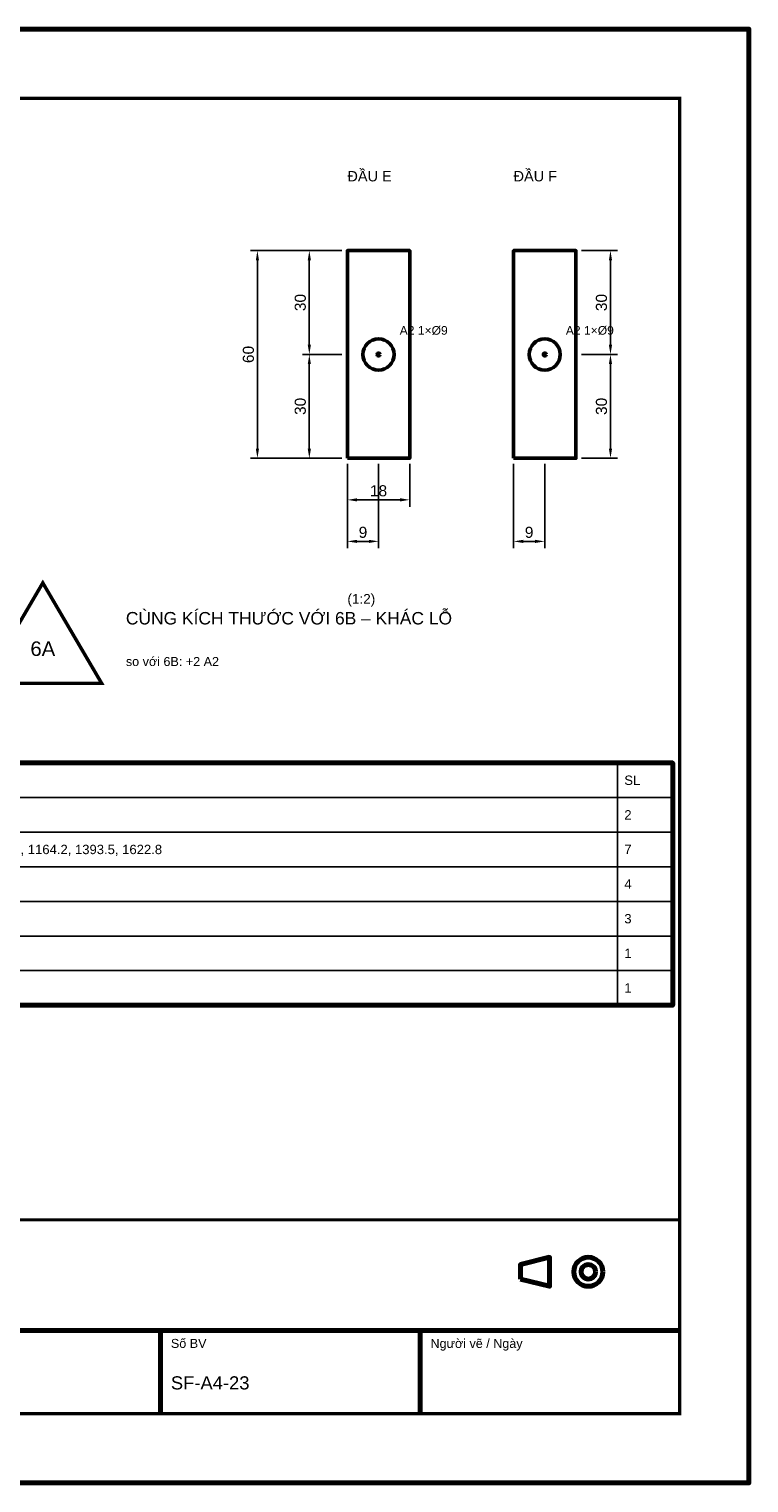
# Model space of a CAD drawing. Header units: millimetres. Extents: x 0 to 2970, y 0 to 2100.
# Tile 2 of 2: x 1930 to 2970, y 0 to 2100. Entities that reach past the tile are written whole.
import ezdxf
from ezdxf.enums import TextEntityAlignment as Align

# ---------------------------------------------------------------- set-up
doc = ezdxf.new("R2010")
doc.units = ezdxf.units.MM
doc.header["$LTSCALE"] = 10
for name, color, linetype, lineweight in [('0-KHUNG-BANVE', 7, 'CONTINUOUS', 70), ('1-NET-THAY', 7, 'CONTINUOUS', 50), ('10-PHU-KIEN', 1, 'CONTINUOUS', 25), ('3-KICH-THUOC', 1, 'CONTINUOUS', 18), ('6-CHU', 7, 'CONTINUOUS', 25), ('7-BANG-KE', 7, 'CONTINUOUS', 25)]:
    doc.layers.add(name, color=color, linetype=linetype, lineweight=lineweight)
doc.styles.add('VN', font='arial.ttf')
doc.dimstyles.new('A4', dxfattribs={"dimscale": 10, "dimtxt": 1.6, "dimasz": 1.4, "dimexe": 1, "dimexo": 0.8, "dimgap": 0.5, "dimtad": 1, "dimdec": 1, "dimtxsty": 'VN', "dimcen": 2.5, "dimclrd": 1, "dimclre": 1, "dimclrt": 7, "dimazin": 3, "dimtfac": 1, "dimtmove": 0, "dimatfit": 3})

msp = doc.modelspace()

# ---------------------------------------------------------------- linework, layer by layer
at = {"layer": '0-KHUNG-BANVE'}
for p, q in [((1370, 220), (2870, 220)), ((2120, 100), (2120, 220)), ((2495, 100), (2495, 220))]:
    msp.add_line(p, q, dxfattribs=at)
for points in [[(0, 0), (2970, 0), (2970, 2100), (0, 2100)], [(250, 690), (2860, 690), (2860, 1040), (250, 1040)], [(2640, 294.5), (2682, 284), (2682, 326), (2640, 315.5)]]:
    msp.add_lwpolyline(points, close=True, dxfattribs=at)
for points, const_width in [([(200, 100), (2870, 100), (2870, 2000), (200, 2000)], 5), ([(1370, 100), (2870, 100), (2870, 380), (1370, 380)], 4)]:
    msp.add_lwpolyline(points, close=True, dxfattribs=dict(at, const_width=const_width))
for radius in [21, 10.5]:
    msp.add_circle((2738, 305), radius, dxfattribs=at)
at = {"layer": '1-NET-THAY'}
for points in [[(2390, 1480), (2480, 1480), (2480, 1780), (2390, 1780)], [(2630, 1480), (2720, 1480), (2720, 1780), (2630, 1780)]]:
    msp.add_lwpolyline(points, close=True, dxfattribs=at)
for centre, radius in [((2435, 1630), 22.5), ((2675, 1630), 22.5), ((2435, 1630), 2), ((2675, 1630), 2)]:
    msp.add_circle(centre, radius, dxfattribs=at)
at = {"layer": '10-PHU-KIEN', "const_width": 5}
msp.add_lwpolyline([(1950, 1300), (1865, 1155), (2035, 1155)], close=True, dxfattribs=at)
at = {"layer": '7-BANG-KE'}
for points in [[(1630, 990), (2780, 990), (2780, 1040), (1630, 1040)], [(2780, 990), (2860, 990), (2860, 1040), (2780, 1040)], [(1630, 940), (2780, 940), (2780, 990), (1630, 990)], [(2780, 940), (2860, 940), (2860, 990), (2780, 990)], [(1630, 890), (2780, 890), (2780, 940), (1630, 940)], [(2780, 890), (2860, 890), (2860, 940), (2780, 940)], [(1630, 840), (2780, 840), (2780, 890), (1630, 890)], [(2780, 840), (2860, 840), (2860, 890), (2780, 890)], [(1630, 790), (2780, 790), (2780, 840), (1630, 840)], [(2780, 790), (2860, 790), (2860, 840), (2780, 840)], [(1630, 740), (2780, 740), (2780, 790), (1630, 790)], [(2780, 740), (2860, 740), (2860, 790), (2780, 790)], [(1630, 690), (2780, 690), (2780, 740), (1630, 740)], [(2780, 690), (2860, 690), (2860, 740), (2780, 740)]]:
    msp.add_lwpolyline(points, close=True, dxfattribs=at)

# ---------------------------------------------------------------- texts
at = {"layer": '10-PHU-KIEN', "style": 'VN'}
for p in [(2465.5, 1658.5), (2705.5, 1658.5)]:
    msp.add_text('A2 1×%%c9', height=12.5, dxfattribs=at).set_placement(p)
msp.add_text('6A', height=21, dxfattribs=at).set_placement((1950, 1205), align=Align.MIDDLE_CENTER)
at = {"layer": '6-CHU', "style": 'VN'}
for s, height, p in [('ĐẦU E', 15, (2390, 1880)), ('ĐẦU F', 15, (2630, 1880)), ('(1:2)', 14, (2390, 1270)), ('so với 6B: +2 A2', 13, (2070, 1180)), ('Số BV', 13, (2135, 195)), ('Người vẽ / Ngày', 13, (2510, 195)), ('SF-A4-23', 19, (2135, 135))]:
    msp.add_text(s, height=height, dxfattribs=at).set_placement(p)
at = {"layer": '6-CHU', "color": 1, "style": 'VN'}
msp.add_text('CÙNG KÍCH THƯỚC VỚI 6B – KHÁC LỖ', height=18, dxfattribs=at).set_placement((2070, 1240))
at = {"layer": '7-BANG-KE', "style": 'VN'}
for s, p in [('SL', (2790, 1015)), ('2', (2790, 965)), ('Y=9; X= 247.2, 476.5, 705.8, 935, 1164.2, 1393.5, 1622.8', (1640, 915)), ('7', (2790, 915)), ('4', (2790, 865)), ('3', (2790, 815)), ('1', (2790, 765)), ('1', (2790, 715))]:
    msp.add_text(s, height=13.5, dxfattribs=at).set_placement(p, align=Align.MIDDLE_LEFT)

# ---------------------------------------------------------------- dimensions: what is measured, and where the dimension line sits
at = {"layer": '3-KICH-THUOC'}
for base, p1, p2 in [((2260, 1480), (2390, 1480), (2390, 1780)), ((2335, 1630), (2390, 1630), (2390, 1780)), ((2770, 1630), (2720, 1630), (2720, 1780)), ((2335, 1480), (2390, 1480), (2390, 1630)), ((2770, 1480), (2720, 1480), (2720, 1630))]:
    msp.add_linear_dim(base=base, p1=p1, p2=p2, angle=90, dimstyle='A4', override={"dimlfac": 0.2}, dxfattribs=at).render()
for base, p1, p2 in [((2390, 1420), (2390, 1480), (2480, 1480)), ((2390, 1360), (2390, 1480), (2435, 1480)), ((2630, 1360), (2630, 1480), (2675, 1480))]:
    msp.add_linear_dim(base=base, p1=p1, p2=p2, dimstyle='A4', override={"dimlfac": 0.2}, dxfattribs=at).render()

doc.saveas('drawing.dxf')
